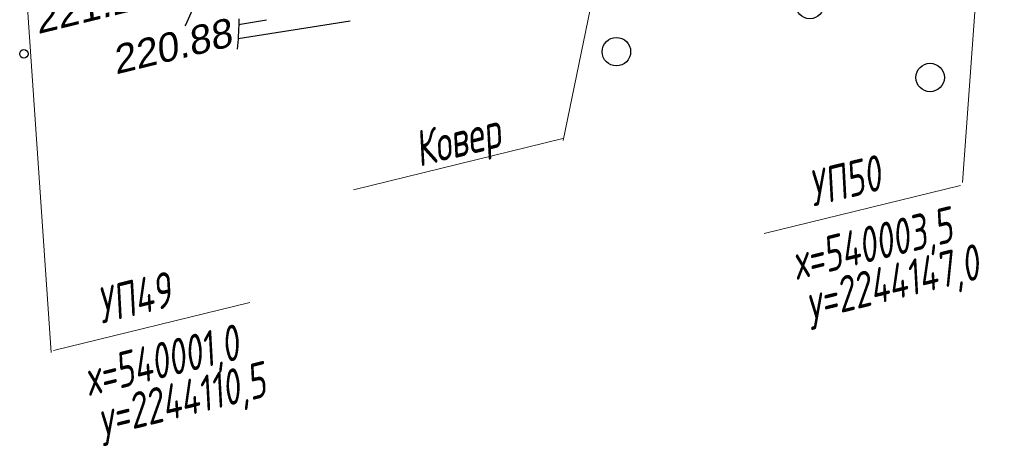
# Model space of a CAD drawing. Header units: millimetres. Extents: x -10 to 1169, y 1 to 1686.
# Tile 60 of 224: x 315 to 349, y 771 to 786. Entities that reach past the tile are written whole.
import ezdxf
from ezdxf.enums import TextEntityAlignment as Align

# ---------------------------------------------------------------- set-up
doc = ezdxf.new("R2010")
doc.units = ezdxf.units.MM
doc.linetypes.add('CONTI', pattern=[0])
for name, color, linetype in [('CONTURS', 7, 'Continuous'), ('GPR_PICK', 7, 'Continuous'), ('IZOLINES', 32, 'Continuous'), ('PDIGIT', 170, 'Continuous'), ('PICKETS', 7, 'Continuous')]:
    doc.layers.add(name, color=color, linetype=linetype)
doc.styles.add('GPR', font='isocpeui.ttf', dxfattribs={"width": 0.8})
doc.styles.get("Standard").update_dxf_attribs({"font": 'arial.ttf'})

# ---------------------------------------------------------------- blocks, each defined once
blk = doc.blocks.new('372')
at = {"layer": 'CONTURS'}
blk.add_circle((0, 0), 1, dxfattribs=at)

msp = doc.modelspace()

# ---------------------------------------------------------------- linework, layer by layer
at = {"layer": 'CONTURS', "color": 0, "linetype": 'CONTI', "lineweight": 15}
for p, q in [((349.1380537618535, 801.1568632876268), (347.6722902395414, 780.4581822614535)), ((336.7235700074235, 796.9909051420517), (333.6195074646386, 781.93446904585)), ((314.5463918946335, 790.1388113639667), (315.6214526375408, 774.4876054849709)), ((326.2470596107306, 780.2014095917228), (333.6129340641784, 782.0015274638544)), ((340.6922809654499, 778.6595377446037), (347.595433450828, 780.3465727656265)), ((315.7024441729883, 774.5509598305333), (322.6055966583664, 776.2379948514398))]:
    msp.add_line(p, q, dxfattribs=at)
at = {"layer": 'CONTURS', "lineweight": -2}
for p, q in [((322.1947878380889, 785.5170387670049), (326.1372417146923, 786.1455481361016)), ((322.2090130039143, 786.016810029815), (323.1971176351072, 786.1705931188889))]:
    msp.add_line(p, q, dxfattribs=at)
at = {"layer": 'CONTURS', "linetype": 'Continuous', "flags": 128}
msp.add_lwpolyline([(322.2221357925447, 786.2124397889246), (322.2197839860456, 786.0937120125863), (322.2164819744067, 785.9749830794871), (322.212229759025, 785.8562529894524), (322.2070273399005, 785.7375217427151), (322.2008747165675, 785.6187893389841), (322.1937718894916, 785.5000557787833), (322.1857188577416, 785.3813210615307), (322.17671562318, 785.2625851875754), (322.1667621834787, 785.1438481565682)], dxfattribs=at)
at = {"layer": 'IZOLINES'}
msp.add_lwpolyline([(320.3379545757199, 785.9639999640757), (320.3529062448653, 785.9974656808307), (320.3524860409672, 785.9972226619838), (320.5415191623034, 786.4227559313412), (320.7231987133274, 786.8514337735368), (320.8983259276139, 787.2827860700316), (321.0664636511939, 787.7168556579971), (321.2263930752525, 788.1539399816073), (321.3766206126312, 788.5943513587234), (321.5157090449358, 789.0382790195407), (321.5806770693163, 789.261606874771), (321.6423943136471, 789.485835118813), (321.7007210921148, 789.7109479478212), (321.7544941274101, 789.932531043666), (321.8079592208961, 790.1696906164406), (321.8092783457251, 790.1757928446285), (321.8092792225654, 790.1757969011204), (321.8092809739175, 790.1758050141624), (321.8092844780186, 790.1758212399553), (321.8092914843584, 790.1758536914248), (321.8093054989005, 790.1759185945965)], dxfattribs=at)
at = {"layer": 'PICKETS', "color": 7, "lineweight": -2}
msp.add_circle((314.6637339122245, 784.9818987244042), 0.15, dxfattribs=at)

# ---------------------------------------------------------------- block references
at = {"layer": 'CONTURS', "lineweight": -2, "xscale": 0.5, "yscale": 0.5, "zscale": 0.5, "rotation": 13.73311783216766}
for p in [(342.2982341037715, 786.7162560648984), (335.4983496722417, 785.054458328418), (346.5290751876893, 784.1472127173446)]:
    msp.add_blockref('372', p, dxfattribs=at)

# ---------------------------------------------------------------- texts
at = {"layer": 'GPR_PICK', "style": 'GPR', "width": 0.7}
for s, p in [('Ковер', (330.0316719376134, 781.3645422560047)), ('УП50', (343.6539372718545, 779.9063135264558)), ('х=540003,5', (344.6224535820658, 777.7092030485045)), ('у=2244147,0', (345.3196122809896, 776.3404588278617)), ('УП49', (318.6641004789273, 775.7977356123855)), ('х=540001,0', (319.6326167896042, 773.6006251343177)), ('у=2244110,5', (320.3297754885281, 772.2318809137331))]:
    msp.add_text(s, height=1.25, rotation=13.73311783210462, dxfattribs=at).set_placement(p, align=Align.CENTER)
at = {"layer": 'PDIGIT', "color": 7, "lineweight": -2, "oblique": 10.00000000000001}
for s, p in [('221.29', (315.1545103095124, 785.6718330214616)), ('220.88', (317.8926958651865, 784.2518578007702))]:
    msp.add_text(s, height=1.000000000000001, rotation=13.73311783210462, dxfattribs=at).set_placement(p)

doc.saveas('drawing.dxf')
